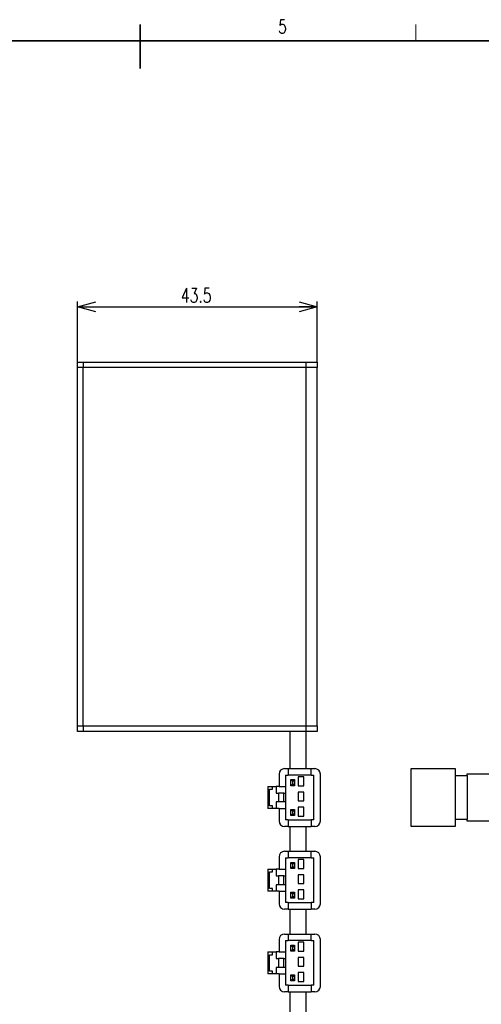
# Model space of a CAD drawing. Header units: millimetres. Extents: x 8 to 416, y 8 to 294.
# Tile 3 of 4: x 189 to 273, y 114 to 293. Entities that reach past the tile are written whole.
import ezdxf

# ---------------------------------------------------------------- set-up
doc = ezdxf.new("R2010")
doc.units = ezdxf.units.MM
doc.layers.add('FORMAT', color=7, linetype='Continuous')
doc.styles.add('SLDTEXTSTYLE0', font='TXT', dxfattribs={"width": 0.7, "bigfont": 'bigfont'})
doc.dimstyles.new('SLDDIMSTYLE1', dxfattribs={"dimtxt": 3.031684, "dimasz": 3.302, "dimexe": 0, "dimexo": 0.0625, "dimgap": 0.757921, "dimtad": 1, "dimdec": 1, "dimrnd": 1e-09, "dimzin": 12, "dimdsep": 46, "dimtxsty": 'SLDTEXTSTYLE0', "dimblk1": 'OPEN30', "dimblk2": 'OPEN30', "dimsah": 1, "dimcen": 0.09, "dimadec": 0, "dimazin": 3, "dimtfac": 1, "dimtdec": 1, "dimtofl": 0, "dimtmove": 0, "dimatfit": 3, "dimldrblk": 'OPEN30', "dimfxl": 1, "dimfrac": 2, "dimtolj": 1, "dimtzin": 12, "dimarcsym": 0})

# ---------------------------------------------------------------- blocks, each defined once
blk = doc.blocks.new('_Open30')
at = {"color": 0, "linetype": 'ByBlock', "lineweight": -2}
for p, q in [((-1, 0.267949), (0, 0)), ((0, 0), (-1, -0.267949)), ((0, 0), (-1, 0))]:
    blk.add_line(p, q, dxfattribs=at)
blk = doc.blocks.new('_D_7')
at = {"layer": 'FORMAT'}
for p, q in [((199.49, 230.99), (199.49, 241.99)), ((242.99, 230.99), (242.99, 241.99)), ((199.49, 240.99), (242.99, 240.99))]:
    blk.add_line(p, q, dxfattribs=at)
at = {"layer": 'FORMAT', "xscale": 3.302, "yscale": 3.302, "rotation": 180}
blk.add_blockref('_Open30', (199.49, 240.99, -33.1), dxfattribs=at)
at = {"layer": 'FORMAT', "xscale": 3.302, "yscale": 3.302}
blk.add_blockref('_Open30', (242.99, 240.99, -33.1), dxfattribs=at)
at = {"layer": 'FORMAT', "insert": (218.24, 244.4), "char_height": 2.646, "attachment_point": 1, "style": 'SLDTEXTSTYLE0'}
blk.add_mtext('43.5', dxfattribs=at)

msp = doc.modelspace()

# ---------------------------------------------------------------- linework, layer by layer
at = {"color": 7, "linetype": 'Continuous', "lineweight": 25}
for p, q in [((199.4936892, 230.9913409), (200.4936875, 230.9913409)), ((199.4936892, 229.9913388), (199.4936892, 230.9913409)), ((200.4936875, 230.9913409), (200.4936875, 229.9913388)), ((200.4936875, 230.9913409), (240.9936876, 230.9913409)), ((240.9936876, 230.9913409), (242.9936877, 230.9913409)), ((240.9936876, 229.9913388), (240.9936876, 230.9913409)), ((242.9936877, 230.9913409), (242.9936877, 229.9913388)), ((199.4936892, 164.9913412), (199.4936892, 229.9913388)), ((200.4936875, 229.9913388), (199.4936892, 229.9913388)), ((200.4936875, 164.9913412), (200.4936875, 229.9913388)), ((240.9936876, 229.9913388), (200.4936875, 229.9913388)), ((240.9936876, 164.9913412), (240.9936876, 229.9913388)), ((242.9936877, 229.9913388), (240.9936876, 229.9913388)), ((242.9936877, 164.9913412), (242.9936877, 229.9913388)), ((199.4936892, 164.9913412), (200.4936875, 164.9913412)), ((199.4936892, 163.9913392), (199.4936892, 164.9913412)), ((200.4936875, 164.9913412), (200.4936875, 163.9913392)), ((200.4936875, 164.9913412), (240.9936876, 164.9913412)), ((240.9936876, 164.9913412), (242.9936877, 164.9913412)), ((240.9936876, 163.9913392), (240.9936876, 164.9913412)), ((242.9936877, 164.9913412), (242.9936877, 163.9913392)), ((200.4936875, 163.9913392), (199.4936892, 163.9913392)), ((240.9936876, 163.9913392), (200.4936875, 163.9913392)), ((237.9936876, 163.9913392), (237.9936876, 157.2413404)), ((240.9936876, 157.2413404), (240.9936876, 163.9913392)), ((242.9936877, 163.9913392), (240.9936876, 163.9913392)), ((237.0436878, 157.2413404), (237.7186876, 157.2413404)), ((237.7186876, 157.2413404), (237.7186876, 156.0413387)), ((237.7186876, 157.2413404), (241.8686877, 157.2413404)), ((241.8686877, 156.0413387), (241.8686877, 157.2413404)), ((241.8686877, 157.2413404), (242.5436877, 157.2413404)), ((260.0022738, 157.2413404), (268.0022751, 157.2413404)), ((260.0022738, 156.2413384), (260.0022738, 157.2413404)), ((268.0022751, 157.2413404), (268.0022751, 156.2413384)), ((236.0436877, 156.2413384), (236.0436877, 153.9913413)), ((237.2436877, 156.0413387), (237.2436877, 153.9913413)), ((237.2436877, 156.0413387), (237.7186876, 156.0413387)), ((241.8686877, 156.0413387), (237.7186876, 156.0413387)), ((239.5436877, 155.7413411), (239.5436877, 154.1413401)), ((240.5436877, 155.7413411), (239.5436877, 155.7413411)), ((240.5436877, 154.1413401), (240.5436877, 155.7413411)), ((241.8686877, 156.0413387), (242.3436877, 156.0413387)), ((242.3436877, 147.9413395), (242.3436877, 156.0413387)), ((243.5436877, 147.7413398), (243.5436877, 156.2413384)), ((260.0022738, 147.7413398), (260.0022738, 156.2413384)), ((268.0022751, 156.2413384), (268.0022751, 147.7413398)), ((268.0022751, 155.9913416), (270.2022751, 155.9913416)), ((270.2022751, 155.9913416), (270.2022751, 156.2913392)), ((270.2022751, 156.2913392), (276.6022791, 156.2913392)), ((270.2022751, 155.9913416), (270.2022751, 147.9913403)), ((234.0436878, 153.9913413), (234.0436878, 149.9913406)), ((234.0436878, 153.9913413), (234.8436879, 153.9913413)), ((234.8436879, 153.4913403), (234.8436879, 153.9913413)), ((234.8436879, 153.9913413), (235.5436876, 153.9913413)), ((235.5436876, 153.9913413), (235.5436876, 152.7913396)), ((236.0436877, 153.9913413), (235.5436876, 153.9913413)), ((236.0436877, 153.9913413), (237.2436877, 153.9913413)), ((237.2436877, 153.9913413), (237.2436877, 149.9913406)), ((238.2036876, 154.1413401), (238.2036876, 155.2413401)), ((238.2036876, 155.2413401), (238.5036875, 154.9413387)), ((238.2036876, 155.2413401), (238.8436876, 155.2413401)), ((238.5036875, 154.4413414), (238.2036876, 154.1413401)), ((238.8436876, 154.1413401), (238.2036876, 154.1413401)), ((238.5036875, 154.9413387), (238.5036875, 154.4413414)), ((238.8436876, 154.9413387), (238.5036875, 154.9413387)), ((238.5036875, 154.4413414), (238.8436876, 154.4413414)), ((238.8436876, 155.2413401), (238.8436876, 154.9413387)), ((238.8436876, 154.9413387), (238.8436876, 154.4413414)), ((238.8436876, 154.4413414), (238.8436876, 154.1413401)), ((239.5436877, 154.1413401), (240.5436877, 154.1413401)), ((234.3436878, 150.4913416), (234.3436878, 153.4913403)), ((234.3436878, 153.4913403), (234.8436879, 153.4913403)), ((235.5436876, 152.7913396), (235.9436878, 152.7913396)), ((235.9436878, 152.7913396), (235.9436878, 151.1913386)), ((236.9436875, 152.7913396), (235.9436878, 152.7913396)), ((236.9436875, 151.1913386), (236.9436875, 152.7913396)), ((236.9436875, 152.7913396), (237.2436877, 152.7913396)), ((240.5436877, 152.9913393), (239.5436877, 152.9913393)), ((239.5436877, 152.9913393), (239.5436877, 151.3913382)), ((240.5436877, 151.3913382), (240.5436877, 152.9913393)), ((234.8436879, 150.4913416), (234.3436878, 150.4913416)), ((234.8436879, 149.9913406), (234.8436879, 150.4913416)), ((235.9436878, 151.1913386), (235.5436876, 151.1913386)), ((235.5436876, 151.1913386), (235.5436876, 149.9913406)), ((236.9436875, 151.1913386), (235.9436878, 151.1913386)), ((237.2436877, 151.1913386), (236.9436875, 151.1913386)), ((239.5436877, 151.3913382), (240.5436877, 151.3913382)), ((240.5436877, 150.2413411), (239.5436877, 150.2413411)), ((239.5436877, 150.2413411), (239.5436877, 148.6413401)), ((240.5436877, 148.6413401), (240.5436877, 150.2413411)), ((234.8436879, 149.9913406), (234.0436878, 149.9913406)), ((235.5436876, 149.9913406), (234.8436879, 149.9913406)), ((236.0436877, 149.9913406), (235.5436876, 149.9913406)), ((236.0436877, 149.9913406), (237.2436877, 149.9913406)), ((236.0436877, 149.9913406), (236.0436877, 147.7413398)), ((237.2436877, 149.9913406), (237.2436877, 147.9413395)), ((238.2036876, 148.7413418), (238.2036876, 149.8413418)), ((238.2036876, 149.8413418), (238.5036875, 149.5413405)), ((238.2036876, 149.8413418), (238.8436876, 149.8413418)), ((238.5036875, 149.0413394), (238.2036876, 148.7413418)), ((238.8436876, 148.7413418), (238.2036876, 148.7413418)), ((238.5036875, 149.5413405), (238.5036875, 149.0413394)), ((238.8436876, 149.5413405), (238.5036875, 149.5413405)), ((238.5036875, 149.0413394), (238.8436876, 149.0413394)), ((238.8436876, 149.8413418), (238.8436876, 149.5413405)), ((238.8436876, 149.5413405), (238.8436876, 149.0413394)), ((238.8436876, 149.0413394), (238.8436876, 148.7413418)), ((239.5436877, 148.6413401), (240.5436877, 148.6413401)), ((237.7186876, 146.7413415), (237.0436878, 146.7413415)), ((237.7186876, 147.9413395), (237.2436877, 147.9413395)), ((237.7186876, 147.9413395), (237.7186876, 146.7413415)), ((237.7186876, 147.9413395), (241.8686877, 147.9413395)), ((237.7186876, 146.7413415), (241.8686877, 146.7413415)), ((237.9936876, 146.7413415), (237.9936876, 142.2413398)), ((240.9936876, 142.2413398), (240.9936876, 146.7413415)), ((241.8686877, 147.9413395), (241.8686877, 146.7413415)), ((242.3436877, 147.9413395), (241.8686877, 147.9413395)), ((242.5436877, 146.7413415), (241.8686877, 146.7413415)), ((260.0022738, 146.7413415), (260.0022738, 147.7413398)), ((268.0022751, 146.7413415), (260.0022738, 146.7413415)), ((270.2022751, 147.9913403), (268.0022751, 147.9913403)), ((268.0022751, 147.7413398), (268.0022751, 146.7413415)), ((270.2022751, 147.6913389), (270.2022751, 147.9913403)), ((276.6022791, 147.6913389), (270.2022751, 147.6913389)), ((236.0436877, 141.2413415), (236.0436877, 138.9913407)), ((237.0436878, 142.2413398), (237.7186876, 142.2413398)), ((237.7186876, 142.2413398), (237.7186876, 141.0413419)), ((237.7186876, 142.2413398), (241.8686877, 142.2413398)), ((241.8686877, 141.0413419), (241.8686877, 142.2413398)), ((241.8686877, 142.2413398), (242.5436877, 142.2413398)), ((243.5436877, 132.7413392), (243.5436877, 141.2413415)), ((237.2436877, 141.0413419), (237.2436877, 138.9913407)), ((237.2436877, 141.0413419), (237.7186876, 141.0413419)), ((241.8686877, 141.0413419), (237.7186876, 141.0413419)), ((238.2036876, 140.2413395), (238.5036875, 139.9413419)), ((238.2036876, 140.2413395), (238.8436876, 140.2413395)), ((238.2036876, 139.1413395), (238.2036876, 140.2413395)), ((238.5036875, 139.4413409), (238.2036876, 139.1413395)), ((238.8436876, 139.9413419), (238.5036875, 139.9413419)), ((238.5036875, 139.9413419), (238.5036875, 139.4413409)), ((238.5036875, 139.4413409), (238.8436876, 139.4413409)), ((238.8436876, 140.2413395), (238.8436876, 139.9413419)), ((238.8436876, 139.9413419), (238.8436876, 139.4413409)), ((238.8436876, 139.4413409), (238.8436876, 139.1413395)), ((240.5436877, 140.7413405), (239.5436877, 140.7413405)), ((239.5436877, 140.7413405), (239.5436877, 139.1413395)), ((240.5436877, 139.1413395), (240.5436877, 140.7413405)), ((241.8686877, 141.0413419), (242.3436877, 141.0413419)), ((242.3436877, 132.9413426), (242.3436877, 141.0413419)), ((234.0436878, 138.9913407), (234.0436878, 134.99134)), ((234.0436878, 138.9913407), (234.8436879, 138.9913407)), ((234.3436878, 135.491341), (234.3436878, 138.4913397)), ((234.3436878, 138.4913397), (234.8436879, 138.4913397)), ((234.8436879, 138.4913397), (234.8436879, 138.9913407)), ((234.8436879, 138.9913407), (235.5436876, 138.9913407)), ((235.5436876, 138.9913407), (235.5436876, 137.791339)), ((236.0436877, 138.9913407), (235.5436876, 138.9913407)), ((235.5436876, 137.791339), (235.9436878, 137.791339)), ((235.9436878, 137.791339), (235.9436878, 136.1913417)), ((236.9436875, 137.791339), (235.9436878, 137.791339)), ((236.0436877, 138.9913407), (237.2436877, 138.9913407)), ((236.9436875, 136.1913417), (236.9436875, 137.791339)), ((236.9436875, 137.791339), (237.2436877, 137.791339)), ((237.2436877, 138.9913407), (237.2436877, 134.99134)), ((238.8436876, 139.1413395), (238.2036876, 139.1413395)), ((239.5436877, 139.1413395), (240.5436877, 139.1413395)), ((240.5436877, 137.9913387), (239.5436877, 137.9913387)), ((239.5436877, 137.9913387), (239.5436877, 136.3913414)), ((240.5436877, 136.3913414), (240.5436877, 137.9913387)), ((235.9436878, 136.1913417), (235.5436876, 136.1913417)), ((235.5436876, 136.1913417), (235.5436876, 134.99134)), ((236.9436875, 136.1913417), (235.9436878, 136.1913417)), ((237.2436877, 136.1913417), (236.9436875, 136.1913417)), ((239.5436877, 136.3913414), (240.5436877, 136.3913414)), ((234.8436879, 134.99134), (234.0436878, 134.99134)), ((234.8436879, 135.491341), (234.3436878, 135.491341)), ((234.8436879, 134.99134), (234.8436879, 135.491341)), ((235.5436876, 134.99134), (234.8436879, 134.99134)), ((236.0436877, 134.99134), (235.5436876, 134.99134)), ((236.0436877, 134.99134), (237.2436877, 134.99134)), ((236.0436877, 134.99134), (236.0436877, 132.7413392)), ((237.2436877, 134.99134), (237.2436877, 132.9413426)), ((238.2036876, 134.8413375), (238.5036875, 134.5413399)), ((238.2036876, 134.8413375), (238.8436876, 134.8413375)), ((238.2036876, 133.7413412), (238.2036876, 134.8413375)), ((238.5036875, 134.0413389), (238.2036876, 133.7413412)), ((238.8436876, 134.5413399), (238.5036875, 134.5413399)), ((238.5036875, 134.5413399), (238.5036875, 134.0413389)), ((238.5036875, 134.0413389), (238.8436876, 134.0413389)), ((238.8436876, 134.8413375), (238.8436876, 134.5413399)), ((238.8436876, 134.5413399), (238.8436876, 134.0413389)), ((238.8436876, 134.0413389), (238.8436876, 133.7413412)), ((239.5436877, 135.2413405), (239.5436877, 133.6413395)), ((240.5436877, 135.2413405), (239.5436877, 135.2413405)), ((240.5436877, 133.6413395), (240.5436877, 135.2413405)), ((237.7186876, 132.9413426), (237.2436877, 132.9413426)), ((237.7186876, 132.9413426), (237.7186876, 131.7413372)), ((237.7186876, 132.9413426), (241.8686877, 132.9413426)), ((238.8436876, 133.7413412), (238.2036876, 133.7413412)), ((239.5436877, 133.6413395), (240.5436877, 133.6413395)), ((241.8686877, 132.9413426), (241.8686877, 131.7413372)), ((242.3436877, 132.9413426), (241.8686877, 132.9413426)), ((237.7186876, 131.7413372), (237.0436878, 131.7413372)), ((237.7186876, 131.7413372), (241.8686877, 131.7413372)), ((237.9936876, 131.7413372), (237.9936876, 127.241343)), ((240.9936876, 127.241343), (240.9936876, 131.7413372)), ((242.5436877, 131.7413372), (241.8686877, 131.7413372)), ((237.0436878, 127.241343), (237.7186876, 127.241343)), ((237.7186876, 127.241343), (237.7186876, 126.0413375)), ((237.7186876, 127.241343), (241.8686877, 127.241343)), ((241.8686877, 126.0413375), (241.8686877, 127.241343)), ((241.8686877, 127.241343), (242.5436877, 127.241343)), ((236.0436877, 126.2413409), (236.0436877, 123.9913401)), ((237.2436877, 126.0413375), (237.2436877, 123.9913401)), ((237.2436877, 126.0413375), (237.7186876, 126.0413375)), ((241.8686877, 126.0413375), (237.7186876, 126.0413375)), ((238.2036876, 124.1413426), (238.2036876, 125.2413389)), ((238.2036876, 125.2413389), (238.5036875, 124.9413413)), ((238.2036876, 125.2413389), (238.8436876, 125.2413389)), ((238.8436876, 125.2413389), (238.8436876, 124.9413413)), ((240.5436877, 125.7413399), (239.5436877, 125.7413399)), ((239.5436877, 125.7413399), (239.5436877, 124.1413426)), ((240.5436877, 124.1413426), (240.5436877, 125.7413399)), ((241.8686877, 126.0413375), (242.3436877, 126.0413375)), ((242.3436877, 117.941342), (242.3436877, 126.0413375)), ((243.5436877, 117.7413386), (243.5436877, 126.2413409)), ((234.0436878, 123.9913401), (234.0436878, 119.9913394)), ((234.0436878, 123.9913401), (234.8436879, 123.9913401)), ((234.3436878, 120.4913404), (234.3436878, 123.4913391)), ((234.3436878, 123.4913391), (234.8436879, 123.4913391)), ((234.8436879, 123.4913391), (234.8436879, 123.9913401)), ((234.8436879, 123.9913401), (235.5436876, 123.9913401)), ((235.5436876, 123.9913401), (235.5436876, 122.7913421)), ((236.0436877, 123.9913401), (235.5436876, 123.9913401)), ((236.0436877, 123.9913401), (237.2436877, 123.9913401)), ((237.2436877, 123.9913401), (237.2436877, 119.9913394)), ((238.5036875, 124.4413403), (238.2036876, 124.1413426)), ((238.8436876, 124.1413426), (238.2036876, 124.1413426)), ((238.5036875, 124.9413413), (238.5036875, 124.4413403)), ((238.8436876, 124.9413413), (238.5036875, 124.9413413)), ((238.5036875, 124.4413403), (238.8436876, 124.4413403)), ((238.8436876, 124.9413413), (238.8436876, 124.4413403)), ((238.8436876, 124.4413403), (238.8436876, 124.1413426)), ((239.5436877, 124.1413426), (240.5436877, 124.1413426)), ((235.5436876, 122.7913421), (235.9436878, 122.7913421)), ((236.9436875, 122.7913421), (235.9436878, 122.7913421)), ((235.9436878, 122.7913421), (235.9436878, 121.1913374)), ((236.9436875, 121.1913374), (236.9436875, 122.7913421)), ((236.9436875, 122.7913421), (237.2436877, 122.7913421)), ((240.5436877, 122.9913381), (239.5436877, 122.9913381)), ((239.5436877, 122.9913381), (239.5436877, 121.3913408)), ((240.5436877, 121.3913408), (240.5436877, 122.9913381)), ((234.8436879, 119.9913394), (234.0436878, 119.9913394)), ((234.8436879, 120.4913404), (234.3436878, 120.4913404)), ((234.8436879, 119.9913394), (234.8436879, 120.4913404)), ((235.5436876, 119.9913394), (234.8436879, 119.9913394)), ((235.5436876, 121.1913374), (235.5436876, 119.9913394)), ((235.9436878, 121.1913374), (235.5436876, 121.1913374)), ((236.0436877, 119.9913394), (235.5436876, 119.9913394)), ((236.9436875, 121.1913374), (235.9436878, 121.1913374)), ((236.0436877, 119.9913394), (237.2436877, 119.9913394)), ((236.0436877, 119.9913394), (236.0436877, 117.7413386)), ((237.2436877, 121.1913374), (236.9436875, 121.1913374)), ((237.2436877, 119.9913394), (237.2436877, 117.941342)), ((238.2036876, 119.8413369), (238.5036875, 119.5413393)), ((238.2036876, 119.8413369), (238.8436876, 119.8413369)), ((238.2036876, 118.7413406), (238.2036876, 119.8413369)), ((238.8436876, 119.8413369), (238.8436876, 119.5413393)), ((239.5436877, 121.3913408), (240.5436877, 121.3913408)), ((240.5436877, 120.2413437), (239.5436877, 120.2413437)), ((239.5436877, 120.2413437), (239.5436877, 118.6413389)), ((240.5436877, 118.6413389), (240.5436877, 120.2413437)), ((237.7186876, 117.941342), (237.2436877, 117.941342)), ((237.7186876, 117.941342), (237.7186876, 116.7413366)), ((237.7186876, 117.941342), (241.8686877, 117.941342)), ((238.5036875, 119.0413383), (238.2036876, 118.7413406)), ((238.8436876, 118.7413406), (238.2036876, 118.7413406)), ((238.8436876, 119.5413393), (238.5036875, 119.5413393)), ((238.5036875, 119.5413393), (238.5036875, 119.0413383)), ((238.5036875, 119.0413383), (238.8436876, 119.0413383)), ((238.8436876, 119.5413393), (238.8436876, 119.0413383)), ((238.8436876, 119.0413383), (238.8436876, 118.7413406)), ((239.5436877, 118.6413389), (240.5436877, 118.6413389)), ((241.8686877, 117.941342), (241.8686877, 116.7413366)), ((242.3436877, 117.941342), (241.8686877, 117.941342)), ((237.7186876, 116.7413366), (237.0436878, 116.7413366)), ((237.7186876, 116.7413366), (241.8686877, 116.7413366)), ((237.9936876, 116.7413366), (237.9936876, 112.2413424)), ((240.9936876, 112.2413424), (240.9936876, 116.7413366)), ((242.5436877, 116.7413366), (241.8686877, 116.7413366))]:
    msp.add_line(p, q, dxfattribs=at)
for centre, start, end in [((237.0436876, 156.24134), 90, 180), ((242.5436876, 156.24134), 0, 90), ((237.0436876, 147.74134), 180, 270), ((242.5436876, 147.74134), 270, 0), ((237.0436876, 141.24134), 90, 180), ((242.5436876, 141.24134), 0, 90), ((237.0436876, 132.74134), 180, 270), ((242.5436876, 132.74134), 270, 0), ((237.0436876, 126.24134), 90, 180), ((242.5436876, 126.24134), 0, 90), ((237.0436876, 117.74134), 180, 270), ((242.5436876, 117.74134), 270, 0)]:
    msp.add_arc(centre, 1, start, end, dxfattribs=at)
at = {"layer": 'FORMAT', "color": 8, "linetype": 'Continuous', "lineweight": 35}
for p, q in [((210.8528643, 289.2218161), (210.8528643, 292.2218161)), ((410.8528643, 289.2218161), (10.8528643, 289.2218161))]:
    msp.add_line(p, q, dxfattribs=at)
at = {"layer": 'FORMAT', "color": 8, "linetype": 'Continuous', "lineweight": 18}
msp.add_line((260.8528643, 289.2218161), (260.8528643, 292.2218161), dxfattribs=at)
at = {"layer": 'FORMAT', "color": 8}
msp.add_line((10.8528643, 289.2218161), (410.8528643, 289.2218161), dxfattribs=at)
at = {"layer": 'FORMAT', "color": 8, "lineweight": 35}
msp.add_line((210.8528643, 289.2218161), (210.8528643, 284.2218161), dxfattribs=at)

# ---------------------------------------------------------------- texts
at = {"layer": 'FORMAT', "color": 8, "insert": (235.9205415, 293.0782558), "char_height": 2.5, "attachment_point": 1, "style": 'SLDTEXTSTYLE0'}
msp.add_mtext('5', dxfattribs=at)

# ---------------------------------------------------------------- dimensions: what is measured, and where the dimension line sits
at = {"layer": 'FORMAT'}
dim = msp.add_linear_dim(base=(242.9936876, 240.99134), p1=(199.4936876, 230.99134), p2=(242.9936876, 230.99134), dimstyle='SLDDIMSTYLE1', dxfattribs=at)
dim.commit()
dim.dimension.update_dxf_attribs({"geometry": '_D_7', "text_midpoint": (221.2436876, 240.99134), "dimtype": 160})

doc.saveas('drawing.dxf')
